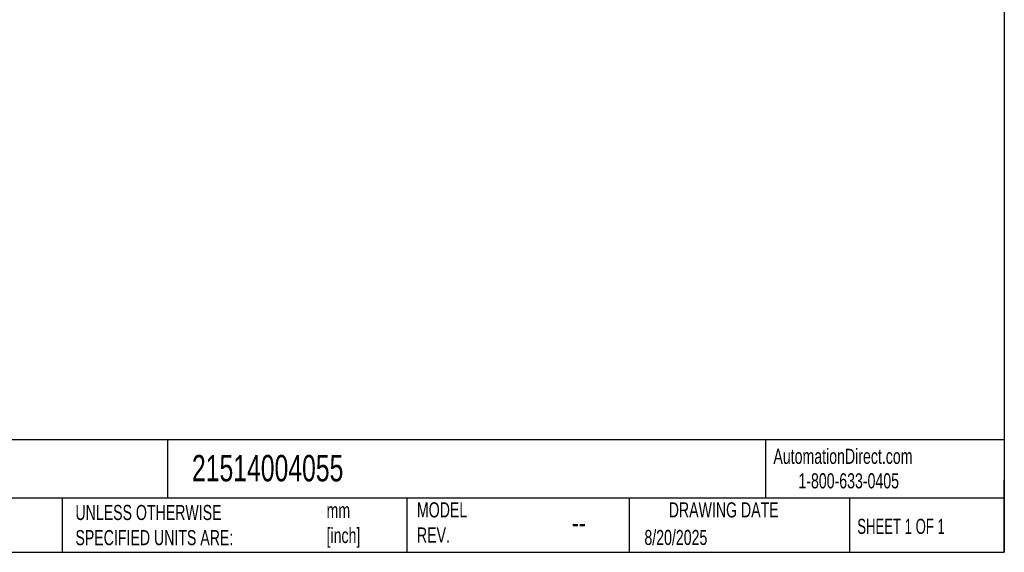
# Model space of a CAD drawing. Header units: millimetres. Extents: x 25 to 1092, y 25 to 838.
# Tile 13 of 18: x 540 to 1092, y 25 to 324. Entities that reach past the tile are written whole.
import ezdxf

# ---------------------------------------------------------------- set-up
doc = ezdxf.new("R2010")
doc.units = ezdxf.units.MM
doc.header["$LTSCALE"] = 4
doc.linetypes.add('SLD-Solid', pattern=[0])
doc.layers.add('TEXT', color=140, linetype='SLD-Solid', lineweight=25)
doc.styles.add('SLDTEXTSTYLE0', font='TXT', dxfattribs={"width": 0.7})
doc.styles.add('SLDTEXTSTYLE1', font='TXT', dxfattribs={"width": 0.65})

msp = doc.modelspace()

# ---------------------------------------------------------------- linework, layer by layer
at = {"layer": 'TEXT'}
for p, q in [((1092.2, 838.2), (1092.2, 25.4)), ((1092.2, 88.5), (25.4, 88.5)), ((623.04, 88.5), (623.04, 55.88)), ((958.3, 88.5), (958.3, 55.88)), ((1092.2, 25.4), (1092.2, 66.04)), ((1092.2, 55.88), (25.4, 55.88)), ((563.99, 55.88), (563.99, 25.4)), ((757.2, 55.88), (757.2, 25.4)), ((881.86, 55.88), (881.86, 25.4)), ((1005.39, 55.88), (1005.39, 25.4)), ((25.4, 25.4), (1092.2, 25.4))]:
    msp.add_line(p, q, dxfattribs=at)

# ---------------------------------------------------------------- texts
for s, insert, char_height, attachment_point, style in [('AutomationDirect.com', (962.78, 83.51), 8.4667, 1, 'SLDTEXTSTYLE0'), ('21514004055', (636.83, 80.03), 14.8167, 1, 'SLDTEXTSTYLE0'), ('1-800-633-0405', (976.77, 69.75), 8.4667, 1, 'SLDTEXTSTYLE0'), ('UNLESS OTHERWISE ^JSPECIFIED UNITS ARE:', (571.48, 51.99), 8.4667, 1, 'SLDTEXTSTYLE0'), ('mm^J[inch]', (712.26, 53.19), 8.467, 1, 'SLDTEXTSTYLE0'), ('MODEL ^JREV.', (762.93, 53.46), 8.4667, 1, 'SLDTEXTSTYLE0'), ('DRAWING DATE', (934.9, 53.46), 8.4667, 2, 'SLDTEXTSTYLE0'), ('SHEET 1 OF 1', (1009.77, 44.21), 8.4667, 1, 'SLDTEXTSTYLE1'), ('--', (849.71, 48.46), 12.7, 1, 'SLDTEXTSTYLE0'), ('8/20/2025', (890.45, 37.99), 8.467, 1, 'SLDTEXTSTYLE0')]:
    msp.add_mtext(s, dxfattribs=dict(at, insert=insert, char_height=char_height, attachment_point=attachment_point, style=style))

doc.saveas('drawing.dxf')
